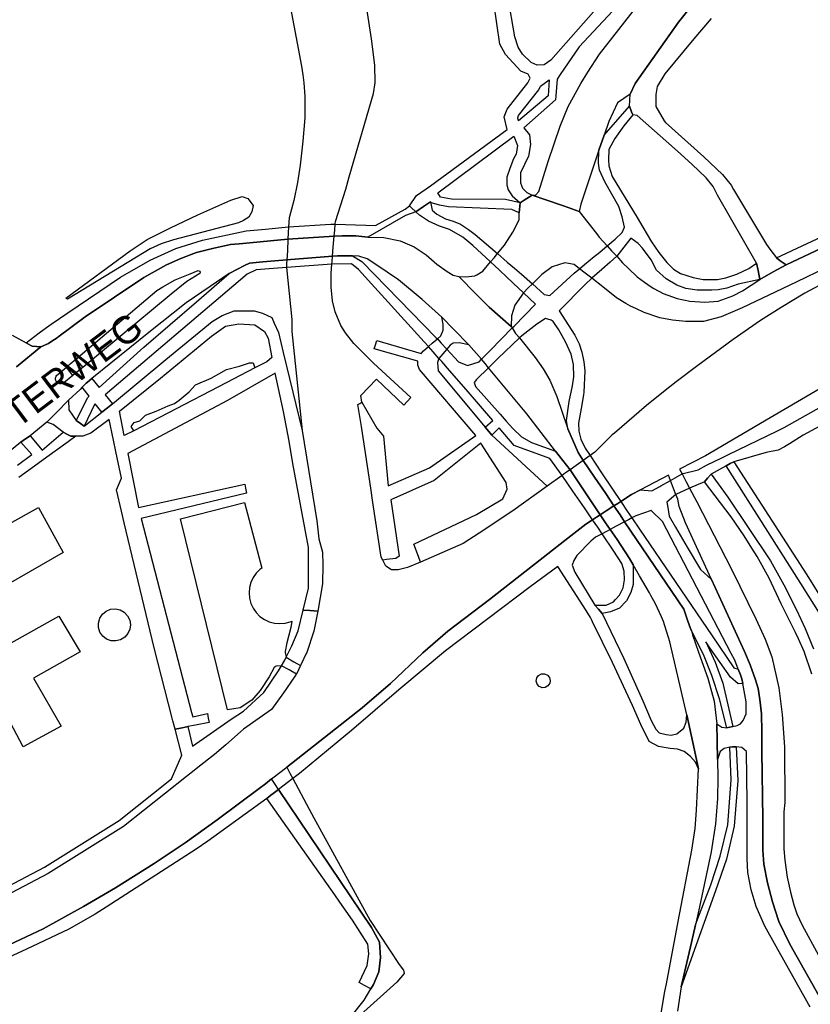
# Model space of a CAD drawing. Header units: metres. Extents: x 89872 to 99175, y 455036 to 468911.
# Tile 53 of 196: x 93082 to 93516, y 461485 to 462026. Entities that reach past the tile are written whole.
import ezdxf
from ezdxf.enums import TextEntityAlignment as Align

# ---------------------------------------------------------------- set-up
doc = ezdxf.new("R2010")
doc.units = ezdxf.units.M
doc.layers.add('Straatnamen doorgaand', color=7, linetype='Continuous')
doc.layers.add('Wegdeel doorgaand', color=1, linetype='Continuous')
doc.layers.add('Waterdeel', color=7, linetype='Continuous', true_color=0x00aaff)
doc.layers.add('Wegdeel', color=7, linetype='Continuous', true_color=0x9a9a9a)

msp = doc.modelspace()

# ---------------------------------------------------------------- linework, layer by layer
at = {"layer": 'Waterdeel', "lineweight": -3}
for p, q in [((93197.85, 461926.68), (93204.15, 461928.7)), ((93204.15, 461928.7), (93207.19, 461927.52)), ((93179.79, 461918.54), (93197.85, 461926.68)), ((93207.19, 461927.52), (93210.07, 461923.62)), ((93210.07, 461923.62), (93209.39, 461920.24)), ((93164.73, 461911.44), (93179.79, 461918.54)), ((93209.39, 461920.24), (93207.7, 461917.19)), ((93202.16, 461914.14), (93166.36, 461904.87)), ((93204.76, 461915.45), (93202.16, 461914.14)), ((93207.7, 461917.19), (93204.76, 461915.45)), ((93151.89, 461904.9), (93164.73, 461911.44)), ((93142.62, 461898.72), (93151.89, 461904.9)), ((93159.53, 461902.59), (93153.51, 461899.82)), ((93166.36, 461904.87), (93159.53, 461902.59)), ((93107.12, 461872.67), (93142.62, 461898.72)), ((93153.51, 461899.82), (93108, 461872.23)), ((93108, 461872.23), (93107.12, 461872.67)), ((93202.6, 461835.36), (93208.07, 461837.28)), ((93208.07, 461837.28), (93210.13, 461837.28)), ((93210.13, 461837.28), (93211.02, 461834.47)), ((93187.08, 461828.85), (93195.51, 461833.58)), ((93211.02, 461834.47), (93191.05, 461824.05)), ((93195.51, 461833.58), (93202.6, 461835.36)), ((93178.51, 461825.01), (93187.08, 461828.85)), ((93191.05, 461824.05), (93144.53, 461799.87)), ((93169.5, 461816.58), (93174.97, 461821.31)), ((93174.97, 461821.31), (93178.51, 461825.01)), ((93166.84, 461814.81), (93169.5, 461816.58)), ((93150.88, 461808.45), (93156.79, 461810.67)), ((93156.79, 461810.67), (93163.44, 461813.62)), ((93163.44, 461813.62), (93166.84, 461814.81)), ((93143.05, 461802.24), (93144.68, 461804.46)), ((93144.68, 461804.46), (93147.93, 461805.34)), ((93147.93, 461805.34), (93150.88, 461808.45)), ((93144.53, 461799.87), (93143.05, 461802.24)), ((93170.12, 461751.38), (93205.38, 461760.49)), ((93205.38, 461760.49), (93214.9, 461724.37)), ((93196.08, 461646.41), (93170.12, 461751.38)), ((93213.89, 461723.67), (93211.82, 461721.59)), ((93214.9, 461724.37), (93213.89, 461723.67)), ((93210.13, 461719.18), (93208.89, 461716.52)), ((93211.82, 461721.59), (93210.13, 461719.18)), ((93208.13, 461713.68), (93207.87, 461710.75)), ((93208.89, 461716.52), (93208.13, 461713.68)), ((93207.87, 461710.75), (93208.13, 461707.82)), ((93208.13, 461707.82), (93208.89, 461704.98)), ((93129.32, 461700.72), (93131.78, 461701.72)), ((93131.78, 461701.72), (93134.42, 461701.94)), ((93134.42, 461701.94), (93137.01, 461701.37)), ((93137.01, 461701.37), (93139.32, 461700.06)), ((93208.89, 461704.98), (93210.13, 461702.32)), ((93210.13, 461702.32), (93211.82, 461699.91)), ((93058.86, 461673.08), (93103.24, 461697.89)), ((93103.24, 461697.89), (93114.99, 461678.3)), ((93125.07, 461694.16), (93125.81, 461696.83)), ((93125.81, 461696.83), (93127.27, 461699.04)), ((93127.27, 461699.04), (93129.32, 461700.72)), ((93139.32, 461700.06), (93141.13, 461698.12)), ((93141.13, 461698.12), (93142.29, 461695.74)), ((93211.82, 461699.91), (93213.89, 461697.84)), ((93213.89, 461697.84), (93216.3, 461696.15)), ((93216.3, 461696.15), (93218.97, 461694.91)), ((93125.11, 461691.63), (93125.07, 461694.16)), ((93125.95, 461689.11), (93125.11, 461691.63)), ((93142.38, 461690.8), (93141.31, 461688.37)), ((93142.29, 461695.74), (93142.69, 461693.11)), ((93142.69, 461693.11), (93142.38, 461690.8)), ((93218.97, 461694.91), (93221.8, 461694.15)), ((93221.8, 461694.15), (93224.73, 461693.89)), ((93224.73, 461693.89), (93227.66, 461694.15)), ((93227.66, 461694.15), (93230.5, 461694.91)), ((93230.75, 461691.73), (93228.62, 461683.21)), ((93230.5, 461694.91), (93231.3, 461695.14)), ((93231.3, 461695.14), (93230.75, 461691.73)), ((93127.49, 461686.95), (93125.95, 461689.11)), ((93129.6, 461685.34), (93127.49, 461686.95)), ((93132.1, 461684.44), (93129.6, 461685.34)), ((93137.31, 461684.97), (93134.74, 461684.31)), ((93139.57, 461686.37), (93137.31, 461684.97)), ((93141.31, 461688.37), (93139.57, 461686.37)), ((93134.74, 461684.31), (93132.1, 461684.44)), ((93228.62, 461683.21), (93227.68, 461678.6)), ((93114.99, 461678.3), (93089.32, 461663.94)), ((93227.68, 461678.6), (93227.65, 461677.96)), ((93227.65, 461677.96), (93228.27, 461675.34)), ((93228.27, 461675.34), (93232.53, 461672.89)), ((93083.66, 461626.07), (93058.86, 461673.08)), ((93221.65, 461669.65), (93218.93, 461664.61)), ((93222.75, 461670.51), (93221.65, 461669.65)), ((93225.75, 461670.71), (93222.75, 461670.51)), ((93229.88, 461668.36), (93225.75, 461670.71)), ((93232.53, 461672.89), (93236.21, 461670.77)), ((93236.21, 461670.77), (93233.88, 461666.05)), ((93089.32, 461663.94), (93104.55, 461637.38)), ((93218.93, 461664.61), (93213.9, 461657.06)), ((93233.88, 461666.05), (93229.88, 461668.36)), ((93365.67, 461662.26), (93365.98, 461663.98)), ((93365.98, 461663.98), (93367.02, 461665.39)), ((93367.02, 461665.39), (93368.58, 461666.2)), ((93368.58, 461666.2), (93370.33, 461666.23)), ((93370.33, 461666.23), (93371.91, 461665.5)), ((93371.91, 461665.5), (93373.02, 461664.15)), ((93373.02, 461664.15), (93373.41, 461662.44)), ((93366.14, 461660.58), (93365.67, 461662.26)), ((93367.3, 461659.27), (93366.14, 461660.58)), ((93367.9, 461659.03), (93367.3, 461659.27)), ((93368.92, 461658.61), (93367.9, 461659.03)), ((93370.67, 461658.73), (93368.92, 461658.61)), ((93372.18, 461659.61), (93370.67, 461658.73)), ((93373.16, 461661.06), (93372.18, 461659.61)), ((93373.41, 461662.44), (93373.16, 461661.06)), ((93213.9, 461657.06), (93209.44, 461651.83)), ((93203.05, 461647.57), (93196.08, 461646.41)), ((93209.44, 461651.83), (93203.05, 461647.57)), ((93104.55, 461637.38), (93083.66, 461626.07))]:
    msp.add_line(p, q, dxfattribs=at)
for points in [[(93202.49, 462182.24), (93236.66, 462000.29), (93237.35, 461995.44), (93237.96, 461991.18), (93238.61, 461983.85), (93238.45, 461971.81), (93237.39, 461959.12), (93235.94, 461945.89), (93234.46, 461936.33), (93232.51, 461926.44), (93229.9, 461916.97), (93229.63, 461911.86), (93229.46, 461908.65), (93229.27, 461905.15), (93228.93, 461898.84), (93228.66, 461893.82), (93228.54, 461891.58), (93228.43, 461889.54), (93231.37, 461860.98), (93231.44, 461854.34), (93237.09, 461800.04), (93245.13, 461750.36), (93246.24, 461740.37), (93248.18, 461733.15), (93248.46, 461726.07), (93248.18, 461715.8), (93245.71, 461700.69), (93243.47, 461689.71), (93239.58, 461678.05), (93239.32, 461677.47), (93236.58, 461671.56), (93236.21, 461670.77), (93233.88, 461666.05), (93233.62, 461665.68), (93230.8, 461661.6), (93226.82, 461655.85), (93220.16, 461646.69), (93204.77, 461635.9), (93203.17, 461634.44), (93195.17, 461627.12), (93188.8, 461621.96), (93179.71, 461614.71), (93177.62, 461613.04), (93173.43, 461609.74), (93138.8, 461582.41), (93097.47, 461556.53), (93029.86, 461521.01)], [(93524.01, 461881.11), (93513.36, 461875.46), (93500.32, 461867.64), (93489.02, 461860.47), (93474.03, 461850.04), (93454.47, 461835.69), (93442.63, 461826.78), (93435.69, 461821.22), (93426.33, 461813.74), (93408.73, 461798.53), (93407.43, 461797.66), (93401.93, 461792.09), (93397.98, 461788.09), (93395.29, 461786.18), (93394.04, 461785.29), (93391.6, 461783.56), (93387.68, 461780.75), (93384.33, 461778.35), (93381.89, 461776.64), (93379.97, 461775.3), (93371.81, 461769.47), (93352.78, 461755.93), (93334.31, 461743.54), (93325.51, 461737.89), (93302.08, 461727.71), (93294.88, 461724.63), (93289.88, 461723.33), (93288.43, 461723.33), (93286.18, 461723.33), (93283.14, 461725.5), (93281.35, 461728.78), (93280.54, 461730.28), (93275.98, 461760.45), (93274.8, 461768.23), (93269.67, 461802.22), (93267.69, 461814.23), (93268.71, 461814.89), (93269.86, 461815.64), (93269.33, 461819.22), (93277.84, 461828.23), (93292.91, 461814), (93296.72, 461818.09), (93276.3, 461836.99), (93265.43, 461847.86), (93260.87, 461853.73), (93258.26, 461857.64), (93255.22, 461865.25), (93253.81, 461871.33), (93252.96, 461878.76), (93252.94, 461886.55), (93253.35, 461891.44), (93253.48, 461892.93), (93253.73, 461895.86), (93254.14, 461900.72), (93254.65, 461906.74), (93254.94, 461910.18), (93255.22, 461913.46), (93255.33, 461914.8), (93261.09, 461932.62), (93262.86, 461939.4), (93276.3, 461985.22), (93277.17, 461991.09), (93276.95, 462000.87), (93275.1, 462015.21), (93267.92, 462063.07)], [(93534.07, 461830.22), (93494.25, 461806.94), (93458.66, 461786.12), (93444.51, 461778.69), (93445.87, 461776.11), (93448.13, 461771.84), (93450.04, 461768.23), (93454.01, 461760.75), (93473.07, 461723.81), (93486.65, 461696.07), (93491.47, 461685.24), (93495.3, 461675.58), (93498.97, 461658.59), (93500.88, 461643.85), (93502.22, 461626.02), (93502.38, 461595.54), (93501.8, 461590.29), (93501.8, 461570.13), (93502.38, 461563.89), (93503.71, 461554.39), (93505.38, 461546.23), (93507.21, 461539.23), (93508.88, 461534.23), (93511.88, 461528.07), (93520.87, 461511.58)], [(93603.54, 461343.2), (93505.08, 461517.56), (93499.1, 461530.11), (93495.52, 461540.88), (93492.83, 461551.34), (93490.84, 461561.7), (93490.24, 461569.27), (93490.24, 461586.61), (93489.79, 461623.56), (93489.78, 461624.89), (93489.66, 461634.4), (93489.54, 461644.3), (93488.64, 461652.09), (93487.64, 461658.09), (93486.22, 461662.92), (93483.23, 461671.24), (93480.23, 461678.5), (93461.96, 461718.18), (93447.68, 461749.21), (93444.34, 461758.21), (93443.51, 461762.21), (93442.46, 461764.9), (93441.21, 461768.1), (93439.48, 461772.55), (93438.35, 461775.45), (93423.08, 461767.44), (93418.06, 461764.8), (93412.14, 461760.97), (93410.51, 461759.91), (93408.42, 461758.56), (93404.12, 461755.77), (93400.8, 461753.62), (93398.88, 461752.38), (93396.67, 461750.95), (93392.92, 461748.53), (93381.51, 461739.55), (93372.1, 461732.16), (93340.12, 461707.03), (93317.18, 461689.77), (93303.43, 461677.73), (93285.54, 461660.97), (93270.08, 461647.62), (93228.59, 461614.98), (93230.38, 461611.61), (93231.92, 461608.69), (93240.96, 461591.81), (93243.57, 461587.05), (93274.49, 461530.61), (93290.35, 461506.53), (93292.75, 461503.34), (93293.05, 461501.6), (93289.16, 461496.67), (93267.31, 461477.23)], [(93264.02, 461477.81), (93271.2, 461486.8), (93274.85, 461493.03), (93276.29, 461495.51), (93279.28, 461502.47), (93280.18, 461510.3), (93279.58, 461518.72), (93275.09, 461526.84), (93224.08, 461602.69), (93222.42, 461605.16), (93220.22, 461608.46), (93216.84, 461605.82), (93213.46, 461603.19), (93190.35, 461585.94), (93172.78, 461573.41), (93155.69, 461562.02), (93134.46, 461548.67), (93116.89, 461538.26), (93094.76, 461526.05), (93060.18, 461509.94)]]:
    msp.add_lwpolyline(points, dxfattribs=at)
at = {"layer": 'Wegdeel'}
for p, q in [((93443.88, 462024.44), (93459.56, 462044.14)), ((93461.84, 462026.4), (93452.37, 462015.3)), ((93420.04, 461990.81), (93443.88, 462024.44)), ((93452.37, 462015.3), (93436.37, 461996.03)), ((93436.37, 461996.03), (93432.12, 461989.18)), ((93417.37, 461984.84), (93420.04, 461990.81)), ((93432.12, 461989.18), (93431.47, 461984.61)), ((93416.97, 461978.37), (93417.37, 461984.84)), ((93431.47, 461984.61), (93431.47, 461978.08)), ((93403.03, 461962.36), (93416.97, 461978.37)), ((93418.16, 461975.11), (93416.97, 461978.37)), ((93416.97, 461978.37), (93418.16, 461975.11)), ((93431.47, 461978.08), (93436.04, 461970.24)), ((93418.76, 461973.45), (93413.85, 461967.48)), ((93418.76, 461973.45), (93418.16, 461975.11)), ((93418.16, 461975.11), (93418.76, 461973.45)), ((93421.22, 461973.1), (93418.76, 461973.45)), ((93443.43, 461953.46), (93421.22, 461973.1)), ((93413.85, 461967.48), (93408.93, 461960.46)), ((93436.04, 461970.24), (93436.7, 461969.22)), ((93436.7, 461969.22), (93457.9, 461950.41)), ((93400.14, 461954.11), (93403.03, 461962.36)), ((93408.93, 461960.46), (93405.6, 461954.49)), ((93399.95, 461946.96), (93400.14, 461954.11)), ((93405.6, 461954.49), (93405.42, 461948.7)), ((93451.22, 461946.39), (93443.43, 461953.46)), ((93457.9, 461950.41), (93468.04, 461940.68)), ((93400.48, 461943.09), (93399.95, 461946.96)), ((93405.42, 461948.7), (93405.6, 461945.54)), ((93405.6, 461945.54), (93407.53, 461939.58)), ((93459.12, 461938.87), (93451.22, 461946.39)), ((93403.37, 461936.69), (93400.48, 461943.09)), ((93407.53, 461939.58), (93421.12, 461917.08)), ((93468.04, 461940.68), (93472.9, 461934.8)), ((93411.09, 461923.17), (93403.37, 461936.69)), ((93462.98, 461934.14), (93459.12, 461938.87)), ((93465.43, 461929.4), (93462.98, 461934.14)), ((93472.9, 461934.8), (93474.23, 461932.56)), ((93497.69, 461894.85), (93585, 461935.81)), ((93486.84, 461892.01), (93465.43, 461929.4)), ((93474.23, 461932.56), (93492.24, 461902.19)), ((93293.74, 461921.74), (93295.98, 461923.45)), ((93295.98, 461923.45), (93296.97, 461922.55)), ((93299.49, 461920.27), (93303.77, 461923.13)), ((93303.77, 461923.13), (93307.64, 461925.72)), ((93307.64, 461925.72), (93308.55, 461921.07)), ((93413.02, 461917.38), (93411.09, 461923.17)), ((93581.57, 461928.15), (93503.12, 461891.08)), ((93293.93, 461918.25), (93273.07, 461906.26)), ((93277.33, 461912.64), (93293.74, 461921.74)), ((93299.49, 461920.27), (93293.93, 461918.25)), ((93296.97, 461922.55), (93299.49, 461920.27)), ((93301.62, 461918.33), (93299.49, 461920.27)), ((93306.42, 461915.05), (93301.62, 461918.33)), ((93308.55, 461921.07), (93311.14, 461918.94)), ((93311.14, 461918.94), (93315.86, 461916.35)), ((93229.63, 461911.86), (93252.74, 461913.46)), ((93252.74, 461913.46), (93255.22, 461913.46)), ((93255.22, 461913.46), (93272.1, 461912.92)), ((93272.1, 461912.92), (93277.33, 461912.64)), ((93312.59, 461912.24), (93306.42, 461915.05)), ((93315.86, 461916.35), (93320.02, 461915.1)), ((93320.02, 461915.1), (93324.06, 461913.34)), ((93324.06, 461913.34), (93328.45, 461910.54)), ((93414.25, 461911.76), (93413.02, 461917.38)), ((93421.12, 461917.08), (93424.35, 461911.72)), ((93182.25, 461904.57), (93206.32, 461909.73)), ((93206.32, 461909.73), (93216.96, 461910.7)), ((93216.96, 461910.7), (93229.63, 461911.86)), ((93258.99, 461907.01), (93254.65, 461906.74)), ((93266.51, 461907.01), (93258.99, 461907.01)), ((93273.07, 461906.26), (93266.51, 461907.01)), ((93318.07, 461910.56), (93312.59, 461912.24)), ((93325.35, 461906.26), (93318.07, 461910.56)), ((93328.45, 461910.54), (93332.13, 461907.73)), ((93332.13, 461907.73), (93344.43, 461897.28)), ((93409.16, 461905.09), (93413.02, 461908.78)), ((93413.02, 461908.78), (93414.25, 461911.76)), ((93424.35, 461911.72), (93429.11, 461903.77)), ((93167.64, 461899.99), (93182.25, 461904.57)), ((93197.71, 461902.2), (93187.74, 461900.09)), ((93202.5, 461902.65), (93197.71, 461902.2)), ((93204.45, 461902.83), (93202.5, 461902.65)), ((93229.27, 461905.15), (93204.45, 461902.83)), ((93254.65, 461906.74), (93229.27, 461905.15)), ((93330.94, 461901.74), (93325.35, 461906.26)), ((93340.58, 461892.7), (93330.94, 461901.74)), ((93400.63, 461898.08), (93404.73, 461901.45)), ((93404.73, 461901.45), (93409.16, 461905.09)), ((93417.7, 461905.71), (93409.93, 461895.75)), ((93421.7, 461902.77), (93417.7, 461905.71)), ((93424.15, 461900.14), (93421.7, 461902.77)), ((93429.11, 461903.77), (93433.15, 461897.8)), ((93492.24, 461902.19), (93494.07, 461899.72)), ((93153.6, 461893.68), (93167.64, 461899.99)), ((93176.1, 461896.7), (93170.43, 461894.51)), ((93179, 461897.83), (93176.1, 461896.7)), ((93187.74, 461900.09), (93179, 461897.83)), ((93253.73, 461895.86), (93256.44, 461896.08)), ((93256.44, 461896.08), (93264.68, 461895.96)), ((93344.43, 461897.28), (93349.83, 461892.6)), ((93396.69, 461894.84), (93400.63, 461898.08)), ((93428.97, 461893.87), (93424.15, 461900.14)), ((93433.15, 461897.8), (93437.53, 461892.36)), ((93494.07, 461899.72), (93497.69, 461894.85)), ((93137.27, 461884.22), (93153.6, 461893.68)), ((93162.56, 461891.01), (93149.97, 461884.19)), ((93170.43, 461894.51), (93162.56, 461891.01)), ((93196.92, 461886.37), (93205.44, 461890.63)), ((93205.44, 461890.63), (93208.11, 461891.97)), ((93208.11, 461891.97), (93215.54, 461892.76)), ((93215.54, 461892.76), (93228.66, 461893.82)), ((93253.35, 461891.44), (93228.43, 461889.54)), ((93228.66, 461893.82), (93253.73, 461895.86)), ((93264.14, 461891.67), (93253.35, 461891.44)), ((93267.99, 461888.56), (93264.14, 461891.67)), ((93264.68, 461895.96), (93269.92, 461892.85)), ((93269.92, 461892.85), (93310.8, 461850.93)), ((93345.49, 461888.1), (93340.58, 461892.7)), ((93349.83, 461892.6), (93353.76, 461889.2)), ((93389.5, 461888.94), (93392.31, 461891.24)), ((93392.31, 461891.24), (93395.35, 461893.74)), ((93395.35, 461893.74), (93396.69, 461894.84)), ((93406.28, 461892.52), (93401.74, 461888.5)), ((93409.93, 461895.75), (93406.28, 461892.52)), ((93431.74, 461888.15), (93428.97, 461893.87)), ((93437.53, 461892.36), (93441.22, 461888.68)), ((93482.63, 461889.03), (93486.84, 461892.01)), ((93487.65, 461887.86), (93486.84, 461892.01)), ((93486.84, 461892.01), (93487.65, 461887.86)), ((93503.12, 461891.08), (93496.01, 461887.15)), ((93497.69, 461894.85), (93499.88, 461893.33)), ((93499.88, 461893.33), (93497.69, 461894.85)), ((93499.88, 461893.33), (93503.12, 461891.08)), ((93503.12, 461891.08), (93499.88, 461893.33)), ((93206.87, 461885.92), (93128.85, 461819.57)), ((93179, 461870.72), (93196.92, 461886.37)), ((93211.82, 461888.29), (93206.87, 461885.92)), ((93228.43, 461889.54), (93211.82, 461888.29)), ((93304.11, 461848.71), (93267.99, 461888.56)), ((93349.38, 461884.45), (93345.49, 461888.1)), ((93353.76, 461889.2), (93357.55, 461885.92)), ((93357.55, 461885.92), (93363.62, 461880.67)), ((93373.16, 461874.22), (93386.52, 461886.49)), ((93386.52, 461886.49), (93389.5, 461888.94)), ((93399.08, 461886.14), (93396.27, 461883.66)), ((93401.74, 461888.5), (93399.08, 461886.14)), ((93437.18, 461883.41), (93431.74, 461888.15)), ((93441.22, 461888.68), (93445.08, 461886.22)), ((93445.08, 461886.22), (93451.92, 461884.11)), ((93469.99, 461883.94), (93475.96, 461885.87)), ((93475.96, 461885.87), (93482.63, 461889.03)), ((93488.59, 461883.05), (93487.65, 461887.86)), ((93487.65, 461887.86), (93488.59, 461883.05)), ((93496.01, 461887.15), (93488.59, 461883.05)), ((93108.21, 461864.76), (93137.27, 461884.22)), ((93149.97, 461884.19), (93117.79, 461862.49)), ((93353.09, 461880.97), (93349.38, 461884.45)), ((93358.68, 461875.73), (93353.09, 461880.97)), ((93363.62, 461880.67), (93370.15, 461874.75)), ((93392.53, 461880.34), (93378.32, 461865.77)), ((93396.27, 461883.66), (93392.53, 461880.34)), ((93442.97, 461879.9), (93437.18, 461883.41)), ((93447.89, 461877.97), (93442.97, 461879.9)), ((93451.92, 461884.11), (93457.54, 461883.06)), ((93457.54, 461883.06), (93465.43, 461883.06)), ((93465.43, 461883.06), (93469.99, 461883.94)), ((93476.66, 461880.43), (93470.52, 461878.32)), ((93488.59, 461883.05), (93476.66, 461880.43)), ((93365.38, 461869.45), (93358.68, 461875.73)), ((93370.15, 461874.75), (93373.16, 461874.22)), ((93454.2, 461877.09), (93447.89, 461877.97)), ((93462.27, 461877.09), (93454.2, 461877.09)), ((93465.78, 461877.27), (93462.27, 461877.09)), ((93470.52, 461878.32), (93465.78, 461877.27)), ((93149.97, 461845.88), (93179, 461870.72)), ((93353.54, 461857.39), (93365.38, 461869.45)), ((93099.11, 461858.38), (93108.21, 461864.76)), ((93378.32, 461865.77), (93387, 461852.35)), ((93097.8, 461857.46), (93099.11, 461858.38)), ((93117.79, 461862.49), (93102.82, 461851.33)), ((93314.65, 461858.48), (93313.76, 461862.26)), ((93313.76, 461862.26), (93320.35, 461855.56)), ((93314.65, 461855.23), (93314.65, 461858.48)), ((93366.13, 461858.36), (93357.74, 461852.12)), ((93370.74, 461861.51), (93366.13, 461858.36)), ((93373.96, 461860.6), (93370.74, 461861.51)), ((93374.96, 461859.87), (93373.96, 461860.6)), ((93378.18, 461855.35), (93374.96, 461859.87)), ((93085.35, 461848.12), (93092.6, 461853.76)), ((93092.6, 461853.76), (93093.16, 461854.2)), ((93093.16, 461854.2), (93097.8, 461857.46)), ((93313.32, 461851.97), (93314.65, 461855.23)), ((93320.35, 461855.56), (93328.71, 461847.05)), ((93340.56, 461844.15), (93352.54, 461856.51)), ((93352.54, 461856.51), (93353.54, 461857.39)), ((93381.84, 461848.68), (93378.18, 461855.35)), ((93088.02, 461846.68), (93085.35, 461848.12)), ((93097.57, 461847.76), (93093.47, 461845.97)), ((93099.48, 461849.02), (93097.57, 461847.76)), ((93102.33, 461850.96), (93099.48, 461849.02)), ((93102.82, 461851.33), (93102.33, 461850.96)), ((93277.39, 461847.12), (93278.06, 461849.45)), ((93278.06, 461849.45), (93302.41, 461842.36)), ((93306.44, 461846.14), (93304.11, 461848.71)), ((93306.44, 461846.14), (93308.53, 461847.92)), ((93308.53, 461847.92), (93311.37, 461850.32)), ((93310.8, 461850.93), (93311.37, 461850.32)), ((93311.37, 461850.32), (93313.32, 461851.97)), ((93311.37, 461850.32), (93313.43, 461848.08)), ((93313.43, 461848.08), (93316.56, 461844.67)), ((93320.13, 461847.97), (93318.5, 461846.93)), ((93323.39, 461848.12), (93320.13, 461847.97)), ((93328.71, 461847.05), (93323.39, 461848.12)), ((93356.45, 461851.02), (93344.63, 461839.54)), ((93357.74, 461852.12), (93356.45, 461851.02)), ((93384.85, 461842), (93381.84, 461848.68)), ((93387, 461852.35), (93389.28, 461847.61)), ((93389.28, 461847.61), (93390.86, 461843.04)), ((93088.74, 461846.3), (93088.02, 461846.68)), ((93093.47, 461845.97), (93088.74, 461846.3)), ((93125.51, 461823.64), (93149.97, 461845.88)), ((93276.73, 461844.86), (93277.39, 461847.12)), ((93300.59, 461838.14), (93276.73, 461844.86)), ((93302.41, 461842.36), (93303.69, 461843.82)), ((93303.69, 461843.82), (93306.44, 461846.14)), ((93309.01, 461843.3), (93306.44, 461846.14)), ((93312.22, 461839.63), (93309.01, 461843.3)), ((93314.31, 461842.06), (93312.22, 461839.63)), ((93316.56, 461844.67), (93314.31, 461842.06)), ((93318.5, 461846.93), (93316.56, 461844.67)), ((93316.56, 461844.67), (93322.95, 461837.75)), ((93335.55, 461839.23), (93340.56, 461844.15)), ((93386.15, 461836.19), (93384.85, 461842)), ((93390.86, 461843.04), (93391.91, 461837.78)), ((93107.49, 461834.83), (93109.62, 461836.64)), ((93109.62, 461836.64), (93112.71, 461839.25)), ((93112.71, 461839.25), (93116.44, 461834.71)), ((93300.73, 461835.82), (93300.59, 461838.14)), ((93312.22, 461839.63), (93311.39, 461837.3)), ((93311.39, 461837.3), (93311.84, 461832.71)), ((93313.91, 461837.9), (93312.22, 461839.63)), ((93318.11, 461833.02), (93313.91, 461837.9)), ((93322.95, 461837.75), (93327.99, 461835.67)), ((93327.99, 461835.67), (93334.35, 461837.75)), ((93334.35, 461837.75), (93335.55, 461839.23)), ((93344.63, 461839.54), (93339.46, 461834.52)), ((93391.91, 461837.78), (93392.44, 461832.87)), ((93111.07, 461830.27), (93107.49, 461834.83)), ((93113.29, 461832.11), (93111.07, 461830.27)), ((93116.44, 461834.71), (93113.29, 461832.11)), ((93301.62, 461833.45), (93300.73, 461835.82)), ((93332.43, 461797.32), (93301.62, 461833.45)), ((93311.84, 461832.71), (93337.57, 461801.86)), ((93327.13, 461822.56), (93318.11, 461833.02)), ((93339.46, 461834.52), (93332.87, 461828.12)), ((93386.36, 461829.52), (93386.15, 461836.19)), ((93392.44, 461832.87), (93391.82, 461821.09)), ((93116.95, 461824.55), (93118.32, 461825.93)), ((93118.32, 461825.93), (93119.02, 461826.64)), ((93119.02, 461826.64), (93121.44, 461828.6)), ((93121.44, 461828.6), (93125.51, 461823.64)), ((93332.87, 461828.12), (93331.69, 461826.34)), ((93331.69, 461826.34), (93332.28, 461824.12)), ((93385.71, 461824.57), (93386.36, 461829.52)), ((93116.18, 461823.78), (93116.95, 461824.55)), ((93120.07, 461818.83), (93116.18, 461823.78)), ((93341.82, 461805.51), (93327.13, 461822.56)), ((93332.28, 461824.12), (93345.81, 461808.94)), ((93383.78, 461815.96), (93385.71, 461824.57)), ((93391.82, 461821.09), (93391.74, 461819.53)), ((93112.85, 461805.56), (93119.24, 461818.11)), ((93119.24, 461818.11), (93120.07, 461818.83)), ((93128.85, 461819.57), (93132.89, 461814.63)), ((93267.69, 461814.23), (93268.71, 461814.89)), ((93268.71, 461814.89), (93269.86, 461815.64)), ((93269.86, 461815.64), (93278.04, 461801.2)), ((93382.27, 461805.41), (93383.78, 461815.96)), ((93391.74, 461819.53), (93390.36, 461812.06)), ((93122.84, 461814.36), (93117.29, 461802.41)), ((93123.29, 461814.74), (93122.84, 461814.36)), ((93127, 461810.02), (93123.29, 461814.74)), ((93130.04, 461812.4), (93127, 461810.02)), ((93132.89, 461814.63), (93130.04, 461812.4)), ((93269.67, 461802.22), (93267.69, 461814.23)), ((93390.36, 461812.06), (93389.02, 461803.99)), ((93115.19, 461803.9), (93112.85, 461805.56)), ((93337.57, 461801.86), (93341.82, 461805.51)), ((93345.81, 461808.94), (93349.13, 461805.21)), ((93349.13, 461805.21), (93352.87, 461801.01)), ((93383.1, 461800.95), (93382.27, 461805.41)), ((93094.08, 461789.14), (93105.76, 461799.01)), ((93105.76, 461799.01), (93108.09, 461797.85)), ((93117.29, 461802.41), (93115.19, 461803.9)), ((93274.8, 461768.23), (93269.67, 461802.22)), ((93278.04, 461801.2), (93281.76, 461796.9)), ((93337.57, 461801.86), (93339.62, 461799.4)), ((93339.62, 461799.4), (93337.57, 461801.86)), ((93339.62, 461799.4), (93341.25, 461797.44)), ((93341.25, 461797.44), (93339.62, 461799.4)), ((93345.32, 461801.45), (93341.25, 461797.44)), ((93353.61, 461791.83), (93345.32, 461801.45)), ((93352.87, 461801.01), (93357.61, 461796.57)), ((93388.68, 461787.91), (93383.1, 461800.95)), ((93389.02, 461803.99), (93389.19, 461799.61)), ((93389.19, 461799.61), (93390.24, 461795.22)), ((93082.37, 461793.59), (93085, 461795.38)), ((93088.51, 461786.78), (93082.37, 461793.59)), ((93085, 461795.38), (93087.6, 461797.15)), ((93087.6, 461797.15), (93094.08, 461789.14)), ((93108.52, 461793.78), (93096.8, 461785.35)), ((93108.09, 461797.85), (93109.85, 461796.96)), ((93112.58, 461796.96), (93108.52, 461793.78)), ((93109.85, 461796.96), (93112.58, 461796.96)), ((93281.76, 461796.9), (93284.34, 461769.67)), ((93306.98, 461779.41), (93332.43, 461797.32)), ((93341.25, 461797.44), (93371.81, 461769.47)), ((93357.61, 461796.57), (93363.09, 461793.46)), ((93363.09, 461793.46), (93376.37, 461788.68)), ((93390.24, 461795.22), (93392.53, 461790.3)), ((93335.3, 461793), (93309.56, 461772.54)), ((93349.1, 461771.39), (93335.3, 461793)), ((93373.16, 461784.57), (93353.61, 461791.83)), ((93376.37, 461788.68), (93384.33, 461778.35)), ((93391.6, 461783.56), (93388.68, 461787.91)), ((93392.53, 461790.3), (93395.29, 461786.18)), ((93080.67, 461780.98), (93088.51, 461786.78)), ((93096.8, 461785.35), (93092.01, 461781.91)), ((93379.97, 461775.3), (93373.16, 461784.57)), ((93397.78, 461774.38), (93391.6, 461783.56)), ((93395.29, 461786.18), (93401.55, 461776.8)), ((93092.01, 461781.91), (93081.26, 461774.17)), ((93284.34, 461769.67), (93306.98, 461779.41)), ((93384.33, 461778.35), (93390.21, 461769.52)), ((93309.56, 461772.54), (93285.78, 461761.93)), ((93385.86, 461766.72), (93379.97, 461775.3)), ((93403.89, 461765.29), (93397.78, 461774.38)), ((93401.55, 461776.8), (93407.6, 461767.76)), ((93275.98, 461760.45), (93274.8, 461768.23)), ((93347.38, 461762.51), (93349.67, 461767.66)), ((93349.67, 461767.66), (93349.1, 461771.39)), ((93371.81, 461769.47), (93352.78, 461755.93)), ((93392.19, 461757.49), (93385.86, 461766.72)), ((93390.21, 461769.52), (93396.37, 461760.27)), ((93407.6, 461767.76), (93412.14, 461760.97)), ((93285.78, 461761.93), (93290.36, 461730.98)), ((93332.95, 461753.85), (93347.38, 461762.51)), ((93408.42, 461758.56), (93403.89, 461765.29)), ((93412.14, 461760.97), (93415.66, 461755.7)), ((93280.54, 461730.28), (93275.98, 461760.45)), ((93352.78, 461755.93), (93334.31, 461743.54)), ((93396.67, 461750.95), (93392.19, 461757.49)), ((93396.37, 461760.27), (93400.8, 461753.62)), ((93411.78, 461753.57), (93408.42, 461758.56)), ((93415.66, 461755.7), (93418.19, 461751.91)), ((93298.38, 461737.57), (93332.95, 461753.85)), ((93399.52, 461746.8), (93396.67, 461750.95)), ((93400.8, 461753.62), (93403.85, 461749.2)), ((93414.29, 461749.84), (93411.78, 461753.57)), ((93418.19, 461751.91), (93422.43, 461745.69)), ((93401.95, 461743.27), (93399.52, 461746.8)), ((93403.85, 461749.2), (93406.33, 461745.6)), ((93406.33, 461745.6), (93410.15, 461740.07)), ((93446.87, 461701.71), (93414.29, 461749.84)), ((93422.43, 461745.69), (93462.35, 461687.09)), ((93334.31, 461743.54), (93325.51, 461737.89)), ((93408.39, 461733.64), (93401.95, 461743.27)), ((93410.15, 461740.07), (93416.98, 461729.57)), ((93300.98, 461730.65), (93298.38, 461737.57)), ((93325.51, 461737.89), (93302.08, 461727.71)), ((93281.35, 461728.78), (93280.54, 461730.28)), ((93283.5, 461729.01), (93281.35, 461728.78)), ((93288.64, 461729.55), (93283.5, 461729.01)), ((93290.36, 461730.98), (93288.64, 461729.55)), ((93302.08, 461727.71), (93300.98, 461730.65)), ((93412.71, 461726.95), (93408.39, 461733.64)), ((93416.98, 461729.57), (93418.99, 461726.07)), ((93414.11, 461722.73), (93412.71, 461726.95)), ((93418.99, 461726.07), (93419.08, 461715.39)), ((93413.58, 461713.43), (93414.29, 461717.99)), ((93414.29, 461717.99), (93414.11, 461722.73)), ((93411.48, 461709.4), (93413.58, 461713.43)), ((93419.08, 461715.39), (93417.68, 461710.86)), ((93408.14, 461705.89), (93409.27, 461707.08)), ((93409.27, 461707.08), (93411.48, 461709.4)), ((93417.68, 461710.86), (93415.24, 461706.33)), ((93399.91, 461701.74), (93397.97, 461703.95)), ((93397.97, 461703.95), (93404.11, 461703.95)), ((93402, 461699.36), (93399.91, 461701.74)), ((93404.11, 461703.95), (93408.14, 461705.89)), ((93411.41, 461702.32), (93406.53, 461700.23)), ((93415.24, 461706.33), (93411.41, 461702.32)), ((93449.06, 461695.22), (93446.87, 461701.71)), ((93406.53, 461700.23), (93402, 461699.36)), ((93450.46, 461691.11), (93449.06, 461695.22)), ((93451.01, 461689.9), (93450.46, 461691.11)), ((93457.63, 461676.86), (93451.01, 461689.9)), ((93462.35, 461687.09), (93474.29, 461669.55)), ((93461.21, 461680.54), (93459.01, 461683.79)), ((93459.01, 461683.79), (93463.99, 461672.66)), ((93472.53, 461664.37), (93461.21, 461680.54)), ((93462.17, 461665.4), (93457.63, 461676.86)), ((93463.99, 461672.66), (93468.3, 461661.09)), ((93474.29, 461669.55), (93476.69, 461668.84)), ((93476.69, 461668.84), (93477.94, 461665.65)), ((93466.48, 461652.58), (93462.17, 461665.4)), ((93476.69, 461660.82), (93472.53, 461664.37)), ((93477.94, 461665.65), (93478.81, 461663.41)), ((93478.81, 461663.41), (93479.35, 461660.9)), ((93468.3, 461661.09), (93473.86, 461637.27)), ((93479.35, 461660.9), (93476.69, 461660.82)), ((93470.45, 461636.58), (93466.48, 461652.58)), ((93472.15, 461636.92), (93470.45, 461636.58)), ((93473.86, 461637.27), (93472.15, 461636.92)), ((93472.18, 461625.99), (93473.68, 461626.08)), ((93472.92, 461608.04), (93472.18, 461625.99)), ((93473.68, 461626.08), (93475.59, 461626.19)), ((93475.59, 461626.19), (93476.44, 461607.59)), ((93471, 461583.28), (93472.92, 461608.04)), ((93476.44, 461607.59), (93474.46, 461582.57)), ((93217.67, 461597.78), (93219.84, 461599.48)), ((93219.84, 461599.48), (93221.04, 461600.43)), ((93221.04, 461600.43), (93224.08, 461602.69)), ((93224.08, 461602.69), (93275.09, 461526.84)), ((93255.03, 461544.71), (93217.67, 461597.78)), ((93466.84, 461565.94), (93471, 461583.28)), ((93474.46, 461582.57), (93470.3, 461564.4)), ((93461.6, 461550.33), (93466.84, 461565.94)), ((93470.3, 461564.4), (93464.22, 461546.94)), ((93454.59, 461531.74), (93461.6, 461550.33)), ((93257.85, 461540.71), (93255.03, 461544.71)), ((93464.22, 461546.94), (93458.01, 461529.47)), ((93264.8, 461530.84), (93257.85, 461540.71)), ((93273.16, 461517.72), (93264.8, 461530.84)), ((93458.01, 461529.47), (93445.46, 461494.21)), ((93451.02, 461518.49), (93453.28, 461528.34)), ((93453.28, 461528.34), (93454.59, 461531.74)), ((93275.09, 461526.84), (93279.58, 461518.72)), ((93273.62, 461512.29), (93273.16, 461517.72)), ((93279.58, 461518.72), (93280.18, 461510.3)), ((93445.46, 461494.21), (93451.02, 461518.49)), ((93272.71, 461505.95), (93273.62, 461512.29)), ((93280.18, 461510.3), (93279.28, 461502.47)), ((93268.31, 461496.62), (93272.71, 461505.95)), ((93279.28, 461502.47), (93276.29, 461495.51)), ((93271.33, 461494.96), (93268.31, 461496.62)), ((93274.85, 461493.03), (93271.33, 461494.96)), ((93276.29, 461495.51), (93274.85, 461493.03))]:
    msp.add_line(p, q, dxfattribs=at)
for points in [[(93366.14, 462000.79), (93362.9, 462002.21), (93358.24, 462006.87), (93355.81, 462010.72), (93353.98, 462016.4), (93350.13, 462038.91), (93318.62, 462258.02), (93321.28, 462262.56), (93329.75, 462263.21), (93372.19, 462268.57), (93393.81, 462132.28), (93398.68, 462118.7), (93412.66, 462086.86), (93415.5, 462082), (93419.76, 462077.74), (93427.46, 462071.45), (93428.68, 462067.4), (93426.15, 462063.04), (93373.65, 462003.63), (93370, 462000.99)], [(93356, 461970.15), (93355.54, 461971.95), (93355.99, 461973.13), (93367.09, 461987.17), (93368.12, 461989.24), (93372.89, 461992.84), (93372.29, 461983.92)], [(93356.96, 461925.19), (93348.89, 461926.95), (93319.23, 461927.12), (93313.09, 461928.35), (93311.55, 461930.62), (93353.46, 461961.79), (93355.48, 461956.62), (93354.72, 461951.84), (93353.27, 461949.24), (93351.17, 461943.97), (93349.59, 461939.23), (93349.59, 461935.02), (93350.29, 461932.21), (93352.57, 461929.05)], [(93229.97, 461794.05), (93226.78, 461810.47), (93222.17, 461831.43), (93196.04, 461816.49), (93141.21, 461787.32), (93147.04, 461757.63), (93205.61, 461770.55), (93206.01, 461768.31), (93206.49, 461765.62), (93148.61, 461751.59), (93176.29, 461644.93), (93176.89, 461642.63), (93184.96, 461644.47), (93185.49, 461641.91), (93185.98, 461639.54), (93178.53, 461638.08), (93174.27, 461637.25), (93173.6, 461637.12), (93170.13, 461636.44), (93167.19, 461635.86), (93166, 461640.47), (93165.63, 461641.9), (93155.68, 461680.45), (93139.27, 461749.33), (93137.76, 461755.65), (93134.97, 461767.37), (93137.76, 461773.71), (93135.37, 461785.03), (93134.65, 461788.43), (93133.32, 461794.69), (93130.91, 461806.1), (93120.86, 461798.5), (93116.51, 461796.96), (93112.58, 461796.96), (93109.85, 461796.96), (93108.09, 461797.85), (93105.76, 461799.01), (93100.12, 461803.36), (93096.79, 461804.64), (93102.02, 461809.98), (93108.57, 461816.68), (93108.83, 461811.3), (93112.85, 461805.56), (93115.19, 461803.9), (93117.29, 461802.41), (93127, 461810.02), (93130.04, 461812.4), (93132.89, 461814.63), (93162.08, 461838.96), (93187.68, 461859.96), (93193.06, 461863.29), (93199.71, 461865.84), (93210.72, 461865.84), (93215.33, 461864.57), (93220.35, 461862.05), (93221.72, 461858.99), (93224.04, 461853.81), (93226.71, 461842.79), (93228.5, 461835.43), (93237.09, 461800.04), (93245.13, 461750.36), (93246.24, 461740.37), (93248.18, 461733.15), (93248.46, 461726.07), (93248.18, 461715.8), (93245.71, 461700.69), (93241.21, 461700.99), (93237.59, 461701.23), (93240.5, 461713.34), (93240.5, 461735.62), (93231.93, 461781.87)], [(93139.25, 461797.32), (93136.63, 461810.65), (93159.27, 461828.72), (93187.17, 461851.76), (93194.85, 461857.4), (93202.28, 461858.68), (93210.98, 461858.17), (93216.36, 461854.33), (93218.41, 461850.74), (93220.46, 461840.12), (93217.65, 461837.68), (93211.02, 461834.47), (93191.05, 461824.05), (93144.53, 461799.87)], [(92958.25, 461644.2), (92956.1, 461647.26), (92954.6, 461649.68), (92952.27, 461653.43), (92951.76, 461657.27), (92942.37, 461674.27), (93092.1, 461757.63), (93105.66, 461732.94), (93055.91, 461704.34), (93059.08, 461698.82), (93028.96, 461681.5), (93007.18, 461671.47)]]:
    msp.add_lwpolyline(points, close=True, dxfattribs=at)
for points in [[(93407.55, 462030.41), (93389.28, 462010.91), (93378.88, 461995.71), (93377.14, 461993.18), (93376.57, 461984.04), (93376.22, 461981.77), (93358.88, 461966.46), (93362.02, 461962.55), (93362.65, 461957.13), (93361.4, 461950.83), (93357.11, 461941.65), (93357.11, 461936.05), (93358.16, 461933.25), (93360.61, 461930.8), (93363.4, 461929.41), (93359.05, 461926.56), (93356.96, 461925.19), (93356.59, 461921.53), (93356.39, 461919.6), (93352.37, 461921.53), (93317.57, 461922.93), (93312.5, 461923.8), (93308.13, 461925.2), (93307.64, 461925.72), (93303.77, 461923.13), (93299.49, 461920.27), (93296.97, 461922.55), (93295.98, 461923.45), (93299.96, 461929.12), (93307.52, 461934.53), (93349.81, 461965.45), (93348.04, 461972.38), (93349.68, 461976.67), (93361.02, 461991.03), (93362.34, 461993.67), (93361.27, 461995.95), (93357.24, 461997.46), (93348.76, 462006.59), (93345.75, 462012.4), (93342.33, 462035.07)], [(93077.62, 461852.48), (93085.35, 461848.12), (93088.02, 461846.68), (93088.74, 461846.3), (93093.47, 461845.97), (93080.12, 461835.02)], [(93522.3, 461698.09), (93511.14, 461715.93), (93470.02, 461780.61), (93472.27, 461781.78), (93474.28, 461782.83), (93514.48, 461720.64), (93534.53, 461688.31)], [(93517.21, 461666.1), (93513, 461678.58), (93509.88, 461685.39), (93508.25, 461688.95), (93500.43, 461704.68), (93493.76, 461718.74), (93487.08, 461730.69), (93484.27, 461735.27), (93480.05, 461742.12), (93472.85, 461752.49), (93458.26, 461771.82), (93459.93, 461773.74), (93461.95, 461776.04), (93471.09, 461763.39), (93494.54, 461728.32), (93501.75, 461715.14), (93508.77, 461701.43), (93513.52, 461691.24), (93518.09, 461679.99)], [(93027.91, 461524.5), (93095.48, 461560), (93136.49, 461585.68), (93165.3, 461608.45), (93170.87, 461621.6), (93167.19, 461635.86), (93170.13, 461636.44), (93173.6, 461637.12), (93174.27, 461637.25), (93176.88, 461626.5), (93198.12, 461641.36), (93204.74, 461645.77), (93216.01, 461656.06), (93224.09, 461667.83), (93225.75, 461670.71), (93227.46, 461673.69), (93228.27, 461675.34), (93228.82, 461676.44), (93231.43, 461681.7), (93234.87, 461689.89), (93237.59, 461701.23), (93241.21, 461700.99), (93245.71, 461700.69), (93243.47, 461689.71), (93239.58, 461678.05), (93239.32, 461677.47), (93236.58, 461671.56), (93236.21, 461670.77), (93233.88, 461666.05), (93233.62, 461665.68), (93230.8, 461661.6), (93226.82, 461655.85), (93220.16, 461646.69), (93204.77, 461635.9), (93203.17, 461634.44), (93195.17, 461627.12), (93188.8, 461621.96), (93179.71, 461614.71), (93177.62, 461613.04), (93173.43, 461609.74), (93138.8, 461582.41), (93097.47, 461556.53), (93029.86, 461521.01)]]:
    msp.add_lwpolyline(points, dxfattribs=at)
at = {"layer": 'Wegdeel doorgaand'}
for points in [[(93459.56, 462044.14), (93443.88, 462024.44), (93420.04, 461990.81), (93417.37, 461984.84), (93410.43, 461980.12), (93405.71, 461969.8), (93403.03, 461962.36), (93400.14, 461954.11), (93394.68, 461937.57), (93390.32, 461924.33), (93389.36, 461920.39), (93383.26, 461922.51), (93380.09, 461923.61), (93371.04, 461926.75), (93363.4, 461929.41), (93365.5, 461929.58), (93367.07, 461931.33), (93372.36, 461947.94), (93378.79, 461967.36), (93383.25, 461978.12), (93390.3, 461990.78), (93394.09, 461997.01), (93400.56, 462006.8), (93407.73, 462016.24), (93421.1, 462033.12)], [(93558.6, 461905.64), (93508.51, 461881.62), (93493.54, 461874.43), (93478.99, 461867.46), (93467.35, 461862.5), (93457.65, 461859.91), (93447.86, 461859.92), (93440.62, 461860.56), (93433.73, 461861.85), (93425.1, 461864.87), (93420.48, 461866.99), (93417.56, 461868.32), (93414.89, 461869.88), (93409.8, 461872.85), (93402.25, 461878.88), (93396.27, 461883.66), (93392.65, 461886.48), (93389.5, 461888.94), (93386.63, 461891.18), (93381.38, 461892.16), (93374.56, 461889.88), (93368.74, 461885.79), (93366.73, 461883.77), (93363.62, 461880.67), (93361.36, 461878.41), (93358.68, 461875.73), (93353.94, 461868.81), (93352.21, 461863.02), (93351.9, 461857.19), (93339.85, 461867.78), (93336.45, 461871.21), (93332.74, 461874.95), (93323.17, 461884.62), (93327.01, 461884.45), (93331.91, 461884.97), (93333.01, 461885.63), (93336.28, 461887.6), (93340.58, 461892.7), (93342.51, 461895), (93344.43, 461897.28), (93348.35, 461901.94), (93352.8, 461909.07), (93353.59, 461910.33), (93356.39, 461915.93), (93356.39, 461919.6), (93356.59, 461921.53), (93356.96, 461925.19), (93359.05, 461926.56), (93363.4, 461929.41), (93371.04, 461926.75), (93380.09, 461923.61), (93383.26, 461922.51), (93389.36, 461920.39), (93398.79, 461908.26), (93400.37, 461906.22), (93404.73, 461901.45), (93407.14, 461898.8), (93409.93, 461895.75), (93413.14, 461892.23), (93416.46, 461889.05), (93421.18, 461884.53), (93425.19, 461881.62), (93428.88, 461878.94), (93430.44, 461878.08), (93435.52, 461875.27), (93443.21, 461872.64), (93450.21, 461871.07), (93458.34, 461870.46), (93465.68, 461871.16), (93473.73, 461873.95), (93479.1, 461876.72), (93488.59, 461883.05), (93496.01, 461887.15), (93503.12, 461891.08), (93581.57, 461928.15)], [(93080.12, 461835.02), (93093.47, 461845.97), (93097.57, 461847.76), (93099.48, 461849.02), (93102.33, 461850.96), (93102.82, 461851.33), (93117.79, 461862.49), (93149.97, 461884.19), (93162.56, 461891.01), (93170.43, 461894.51), (93176.1, 461896.7), (93179, 461897.83), (93187.74, 461900.09), (93197.71, 461902.2), (93202.5, 461902.65), (93204.45, 461902.83), (93229.27, 461905.15), (93254.65, 461906.74), (93258.99, 461907.01), (93266.51, 461907.01), (93273.07, 461906.26), (93282.01, 461906.05), (93291.01, 461904.2), (93298.68, 461901.03), (93305.16, 461896.53), (93311.06, 461891.45), (93316.79, 461887.33), (93320.11, 461885.41), (93323.17, 461884.62), (93332.74, 461874.95), (93336.45, 461871.21), (93339.85, 461867.78), (93351.9, 461857.19), (93352.54, 461856.51), (93354.31, 461853.37), (93354.69, 461852.95), (93356.45, 461851.02), (93365.22, 461840.04), (93369.59, 461833.95), (93373.16, 461827.6), (93377.13, 461818.61), (93380.04, 461810.14), (93383.1, 461800.95), (93388.68, 461787.91), (93391.6, 461783.56), (93397.78, 461774.38), (93403.89, 461765.29), (93408.42, 461758.56), (93411.78, 461753.57), (93414.29, 461749.84), (93446.87, 461701.71), (93449.06, 461695.22), (93450.46, 461691.11), (93451.01, 461689.9), (93451.63, 461687.66), (93454.82, 461678.24), (93460.08, 461663.81), (93463.52, 461651.21), (93464.96, 461638.81), (93465.18, 461629.24), (93465.4, 461619.22), (93465.57, 461609.06), (93465.4, 461597.69), (93464.18, 461583.7), (93461.9, 461568.31), (93455.52, 461538.14), (93453.28, 461528.34), (93451.02, 461518.49), (93445.46, 461494.21), (93443.37, 461480.86)], [(93433.32, 461473.08), (93436.46, 461491.7), (93437.23, 461495.77), (93443.74, 461530.15), (93451.15, 461569.25), (93453.13, 461581.13), (93453.79, 461591.36), (93454.86, 461614), (93451.71, 461628.56), (93448.44, 461643.62), (93439.14, 461683.9), (93435.65, 461695.09), (93434.51, 461697.54), (93431.2, 461704.66), (93428.68, 461709.34), (93427.9, 461710.79), (93422.4, 461720.13), (93418.99, 461726.07), (93416.98, 461729.57), (93410.15, 461740.07), (93406.33, 461745.6), (93403.85, 461749.2), (93400.8, 461753.62), (93396.37, 461760.27), (93390.21, 461769.52), (93384.33, 461778.35), (93376.37, 461788.68), (93360.62, 461809.12), (93339.46, 461834.52), (93337.62, 461836.74), (93335.55, 461839.23), (93328.71, 461847.05), (93320.35, 461855.56), (93313.76, 461862.26), (93303.04, 461871.92), (93290.08, 461882.77), (93277.62, 461891.22), (93272.72, 461894.33), (93268.18, 461895.91), (93264.68, 461895.96), (93256.44, 461896.08), (93253.73, 461895.86), (93228.66, 461893.82), (93215.54, 461892.76), (93208.11, 461891.97), (93205.44, 461890.63), (93196.92, 461886.37), (93186.45, 461879.19), (93173.26, 461870.16), (93152.74, 461853.94), (93121.44, 461828.6), (93119.02, 461826.64), (93118.32, 461825.93), (93116.95, 461824.55), (93116.18, 461823.78), (93114.97, 461822.57), (93108.57, 461816.68), (93102.02, 461809.98), (93096.79, 461804.64), (93087.6, 461797.15), (93085, 461795.38), (93082.37, 461793.59), (93041.47, 461759.84)], [(93060.18, 461509.94), (93094.76, 461526.05), (93116.89, 461538.26), (93134.46, 461548.67), (93155.69, 461562.02), (93172.78, 461573.41), (93190.35, 461585.94), (93213.46, 461603.19), (93216.84, 461605.82), (93220.22, 461608.46), (93228.59, 461614.98), (93270.08, 461647.62), (93285.54, 461660.97), (93303.43, 461677.73), (93317.18, 461689.77), (93340.12, 461707.03), (93372.1, 461732.16), (93381.51, 461739.55), (93392.92, 461748.53), (93396.67, 461750.95), (93398.88, 461752.38), (93400.8, 461753.62), (93404.12, 461755.77), (93408.42, 461758.56), (93410.51, 461759.91), (93412.14, 461760.97), (93418.06, 461764.8), (93423.08, 461767.44), (93429.3, 461766.78), (93433.63, 461769.28), (93434.26, 461769.64), (93439.48, 461772.55), (93445.87, 461776.11), (93446.39, 461776.4), (93454.65, 461778.31), (93459.25, 461780.88), (93467.74, 461785.01), (93471.7, 461786.93), (93497.87, 461799.65), (93499.48, 461800.44), (93501.94, 461801.63), (93534.18, 461819.73)], [(93553.41, 461819.55), (93512.52, 461797.52), (93504.85, 461792.6), (93502.12, 461791.1), (93498.76, 461789.26), (93492.07, 461787.88), (93474.28, 461782.83), (93472.27, 461781.78), (93470.02, 461780.61), (93461.95, 461776.04), (93459.93, 461773.74), (93458.26, 461771.82), (93450.04, 461768.23), (93442.46, 461764.9), (93437.57, 461760.6), (93437.87, 461758.86), (93438.87, 461752.96), (93442.29, 461746.94), (93448.74, 461735.86), (93455.93, 461723.53), (93461.96, 461718.18), (93480.23, 461678.5), (93483.23, 461671.24), (93486.22, 461662.92), (93487.64, 461658.09), (93488.64, 461652.09), (93489.54, 461644.3), (93489.66, 461634.4), (93489.78, 461624.89), (93489.79, 461623.56), (93490.24, 461586.61), (93490.24, 461569.27), (93490.84, 461561.7), (93492.83, 461551.34), (93495.52, 461540.88), (93499.1, 461530.11), (93505.08, 461517.56), (93603.54, 461343.2)], [(93516.2, 461483.14), (93515.34, 461484.67), (93497.67, 461516.36), (93491.45, 461527.56), (93486.55, 461538.4), (93483.93, 461547.5), (93482.01, 461557.12), (93481.66, 461564.64), (93481.6, 461595.58), (93481.2, 461623.56), (93478.63, 461625.7), (93475.59, 461626.19), (93473.68, 461626.08), (93472.18, 461625.99), (93468.99, 461625.17), (93466.84, 461623.56), (93465.4, 461619.22), (93465.18, 461629.24), (93464.96, 461638.81), (93467.65, 461636.95), (93470.45, 461636.58), (93472.15, 461636.92), (93473.86, 461637.27), (93476.22, 461637.76), (93477.96, 461638.69), (93479.43, 461640.57), (93481.12, 461644.17), (93481.02, 461650.76), (93479.35, 461660.9), (93478.81, 461663.41), (93477.94, 461665.65), (93476.69, 461668.84), (93474.8, 461673.66), (93472.89, 461677.45), (93435.14, 461750.03), (93428.96, 461756.04), (93420.43, 461753.1), (93418.19, 461751.91), (93416.35, 461750.93), (93414.29, 461749.84), (93409.68, 461747.38), (93406.33, 461745.6), (93404.37, 461744.55), (93401.95, 461743.27), (93398.32, 461741.34), (93395.69, 461739.23), (93387.96, 461731.33), (93386.39, 461728.53), (93385.51, 461725.89), (93386.91, 461722.21), (93397.97, 461703.95), (93399.91, 461701.74), (93402, 461699.36), (93413.8, 461674.72), (93424.39, 461651.42), (93428.8, 461640.57), (93431.48, 461635.75), (93433.36, 461633.74), (93437.11, 461632.8), (93439.92, 461632.53), (93443, 461633.2), (93446.75, 461636.42), (93448.09, 461639.76), (93448.44, 461643.62), (93451.71, 461628.56), (93454.86, 461614), (93453.18, 461617.67), (93450.5, 461620.88), (93447.02, 461623.56), (93443.27, 461624.9), (93439.25, 461625.17), (93432.96, 461626.37), (93427.73, 461629.05), (93423.18, 461638.42), (93418.63, 461648.74), (93407.64, 461672.44), (93396.73, 461694.85), (93396.04, 461696.14), (93395.47, 461697.19), (93393.16, 461701.13), (93377.54, 461725.24), (93362.4, 461714.08), (93315.79, 461678.84), (93290.14, 461657.49), (93264.12, 461635.09), (93256.79, 461629.02), (93235.6, 461611.5), (93231.92, 461608.69), (93224.08, 461602.69), (93221.04, 461600.43), (93219.84, 461599.48), (93217.67, 461597.78), (93185.16, 461574.31), (93178.86, 461569.79), (93129.42, 461538.06), (93123.25, 461534.15), (93108.73, 461525.8), (93085.48, 461514.91), (93063.63, 461504.79)]]:
    msp.add_lwpolyline(points, dxfattribs=at)
msp.add_lwpolyline([(93180.75, 461887.54), (93181.02, 461887.09), (93180.91, 461886.22), (93173.75, 461881.91), (93165.04, 461874.97), (93116.44, 461834.71), (93113.29, 461832.11), (93111.07, 461830.27), (93106.11, 461826.17), (93105.4, 461825.8), (93104.62, 461825.63), (93103.92, 461825.66), (93103.43, 461825.79), (93102.98, 461826), (93102.54, 461826.2), (93102.22, 461826.61), (93101.92, 461827.06), (93101.74, 461827.45), (93101.51, 461828.03), (93101.55, 461828.7), (93101.65, 461829.29), (93101.88, 461829.85), (93102.21, 461830.35), (93102.7, 461830.8), (93107.49, 461834.83), (93109.62, 461836.64), (93112.71, 461839.25), (93157.25, 461876.9), (93160.49, 461879.06), (93167.2, 461882.76), (93175.52, 461886.15), (93179.91, 461887.92)], close=True, dxfattribs=at)

# ---------------------------------------------------------------- texts
at = {"layer": 'Straatnamen doorgaand'}
msp.add_text('VOORSCHOTERWEG', height=15, rotation=37.0048, dxfattribs=at).set_placement((93064.6, 461798.26), align=Align.MIDDLE_CENTER)

doc.saveas('drawing.dxf')
